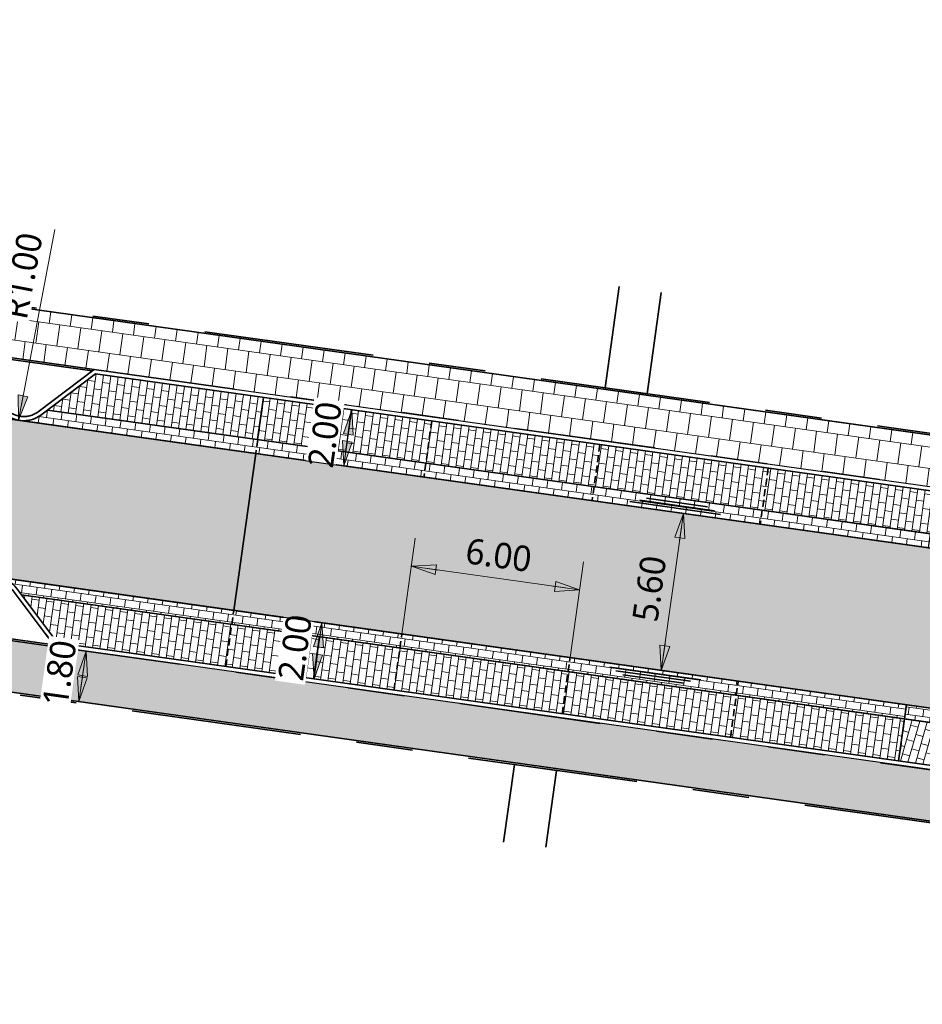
# Model space of a CAD drawing. Header units: metres. Extents: x 253823 to 255319, y 593130 to 593771.
# Tile 30 of 37: x 254147 to 254179, y 593374 to 593409. Entities that reach past the tile are written whole.
import ezdxf

# ---------------------------------------------------------------- set-up
doc = ezdxf.new("R2010")
doc.units = ezdxf.units.M
for name, pattern in [('DASHED2', [0.375, 0.25, -0.125]), ('VH-OPSLUITBAND_60X200', [12, 6, -2, 2, -2]), ('VH-TROTTOIRBAND_130-150', [15, 5, -2, 2, -2, 2, -2])]:
    doc.linetypes.add(name, pattern=pattern)
doc.layers.add('HULPLIJN ARCERING', color=6, linetype='Continuous', plot=False)
for name, color, linetype, lineweight in [('N-WE-VH-GOOT_BSS-G', 170, 'Continuous', 35), ('N-WE-VH-KANTOPSLUITING_OPSLUITBAND_60X200-G', 150, 'VH-OPSLUITBAND_60X200', 35), ('N-WE-VH-KANTOPSLUITING_TROTTOIRBAND_130 150-G', 210, 'VH-TROTTOIRBAND_130-150', 35), ('N-WE-VH-KANTVERHARDING-G', 2, 'Continuous', 35), ('N-WE-VH-VERHARDING_TEGEL-45MM DIK-A', 252, 'Continuous', 18), ('N-WE-VH-VERHARDING_TEGEL-G', 252, 'Continuous', 35), ('N-WE-VW-SCHEIDINGSLIJN_PARKEERVAK-G', 7, 'DASHED2', 35), ('X-XX-AL-M', 7, 'Continuous', 18)]:
    doc.layers.add(name, color=color, linetype=linetype, lineweight=lineweight)
doc.layers.add('N01-WE-VH-VERHARDING_BETONSTRAATSTEEN-ROODZWART NUANCE-KEPER-A', color=7, linetype='Continuous', lineweight=18, true_color=0xc63527)
doc.styles.add('Roelofs', font='segoeui.ttf', dxfattribs={"height": 1.8})
doc.dimstyles.new('Roelofs Standaard', dxfattribs={"dimtxt": 1.8, "dimasz": 1, "dimexe": 2, "dimexo": 2, "dimgap": 0.7, "dimtad": 1, "dimlfac": -1, "dimzin": 0, "dimdsep": 46, "dimtxsty": 'Roelofs', "dimblk": 'Pijl', "dimcen": 0, "dimdle": 2, "dimclrd": 256, "dimclre": 253, "dimclrt": 256, "dimazin": 0, "dimtfac": 1, "dimtofl": 0, "dimtmove": 0, "dimatfit": 3, "dimldrblk": 'Pijl', "dimfxl": 1, "dimtolj": 1, "dimtzin": 0, "dimlwd": 18, "dimlwe": 18, "dimarcsym": 0})

# ---------------------------------------------------------------- blocks, each defined once
blk = doc.blocks.new('Pijl')
h = blk.add_hatch(color=256)
h.paths.add_polyline_path([(0, 0), (-1.75, 0.352), (-1.75, 0)])
h.paths.add_polyline_path([(-1.75, 0), (-1.75, -0.352), (0, 0)])
for p, q in [((0, 0), (-1.75, 0.352)), ((-1.75, 0.352), (-1.75, -0.352)), ((-1.902, 0), (0, 0)), ((0, 0), (-1.75, -0.352))]:
    blk.add_line(p, q)
blk = doc.blocks.new('*D144')
at = {"layer": 'Defpoints', "color": 0, "transparency": 16777216}
for p in [(254146.486, 593387.225), (254146.237, 593385.443)]:
    blk.add_point(p, dxfattribs=at)
at = {"layer": 'X-XX-AL-M', "color": 253, "lineweight": 18, "transparency": 16777216}
for p, q in [((254147.477, 593387.086), (254150.649, 593386.642)), ((254147.227, 593385.304), (254150.4, 593384.859))]:
    blk.add_line(p, q, dxfattribs=at)
at = {"layer": 'X-XX-AL-M', "lineweight": 18, "transparency": 16777216}
blk.add_line((254149.59, 593386.286), (254149.479, 593385.493), dxfattribs=at)
at = {"layer": 'X-XX-AL-M', "lineweight": 18, "transparency": 16777216, "xscale": 0.5, "yscale": 0.5, "zscale": 0.5}
for p, rotation in [((254149.659, 593386.781), 82.02752258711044), ((254149.409, 593384.998), 262.0275225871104)]:
    blk.add_blockref('Pijl', p, dxfattribs=dict(at, rotation=rotation))
at = {"layer": 'X-XX-AL-M', "transparency": 16777216, "insert": (254148.724, 593386.003), "char_height": 0.9, "attachment_point": 5, "rotation": 82.0275, "style": 'Roelofs', "bg_fill": 3, "box_fill_scale": 1.1, "bg_fill_color": 256, "bg_fill_true_color": 13158600, "bg_fill_transparency": 0}
blk.add_mtext('\\A1;1.80', dxfattribs=at)
at = {"layer": 'Defpoints', "color": 0, "transparency": 16777216}
blk.add_point((254149.409, 593384.998), dxfattribs=at)
blk = doc.blocks.new('*D193')
at = {"layer": 'Defpoints', "color": 0, "transparency": 16777216}
for p in [(254154.876, 593388.219), (254157.992, 593387.782), (254154.598, 593386.238)]:
    blk.add_point(p, dxfattribs=at)
at = {"layer": 'X-XX-AL-M', "color": 253, "lineweight": 18, "transparency": 16777216}
for p, q in [((254155.866, 593388.08), (254158.982, 593387.643)), ((254155.588, 593386.099), (254158.704, 593385.662))]:
    blk.add_line(p, q, dxfattribs=at)
at = {"layer": 'X-XX-AL-M', "lineweight": 18, "transparency": 16777216}
blk.add_line((254157.783, 593386.296), (254157.922, 593387.286), dxfattribs=at)
at = {"layer": 'X-XX-AL-M', "lineweight": 18, "transparency": 16777216, "xscale": 0.5, "yscale": 0.5, "zscale": 0.5}
for p, rotation in [((254157.992, 593387.782), 82.01128227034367), ((254157.714, 593385.801), 262.0112822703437)]:
    blk.add_blockref('Pijl', p, dxfattribs=dict(at, rotation=rotation))
at = {"layer": 'X-XX-AL-M', "transparency": 16777216, "insert": (254157.045, 593386.905), "char_height": 0.9, "attachment_point": 5, "rotation": 82.0113, "style": 'Roelofs', "bg_fill": 3, "box_fill_scale": 1.1, "bg_fill_color": 256, "bg_fill_true_color": 13158600, "bg_fill_transparency": 0}
blk.add_mtext('\\A1;2.00', dxfattribs=at)
blk = doc.blocks.new('*D194')
at = {"layer": 'Defpoints', "color": 0, "transparency": 16777216}
for p in [(254167.095, 593388.943), (254160.678, 593386.395), (254166.62, 593385.561)]:
    blk.add_point(p, dxfattribs=at)
at = {"layer": 'X-XX-AL-M', "color": 253, "lineweight": 18, "transparency": 16777216}
for p, q in [((254160.817, 593387.385), (254161.292, 593390.767)), ((254166.759, 593386.551), (254167.234, 593389.933))]:
    blk.add_line(p, q, dxfattribs=at)
at = {"layer": 'X-XX-AL-M', "lineweight": 18, "transparency": 16777216}
blk.add_line((254161.648, 593389.707), (254166.6, 593389.012), dxfattribs=at)
at = {"layer": 'X-XX-AL-M', "lineweight": 18, "transparency": 16777216, "xscale": 0.5, "yscale": 0.5, "zscale": 0.5}
for p, rotation in [((254161.153, 593389.777), 172.0112822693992), ((254167.095, 593388.943), 352.0112822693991)]:
    blk.add_blockref('Pijl', p, dxfattribs=dict(at, rotation=rotation))
at = {"layer": 'X-XX-AL-M', "transparency": 16777216, "insert": (254164.237, 593390.167), "char_height": 0.9, "attachment_point": 5, "rotation": 352.0113, "style": 'Roelofs', "bg_fill": 3, "box_fill_scale": 1.1, "bg_fill_color": 256, "bg_fill_true_color": 13158600, "bg_fill_transparency": 0}
blk.add_mtext('\\A1;6.00', dxfattribs=at)
blk = doc.blocks.new('*D195')
at = {"layer": 'Defpoints', "color": 0, "transparency": 16777216}
for p in [(254170.762, 593391.645), (254173.479, 593391.263), (254172.701, 593385.717)]:
    blk.add_point(p, dxfattribs=at)
at = {"layer": 'X-XX-AL-M', "color": 253, "lineweight": 18, "transparency": 16777216}
for p, q in [((254172.489, 593391.402), (254169.771, 593391.784)), ((254171.711, 593385.856), (254168.993, 593386.238))]:
    blk.add_line(p, q, dxfattribs=at)
at = {"layer": 'X-XX-AL-M', "lineweight": 18, "transparency": 16777216}
blk.add_line((254170.053, 593386.594), (254170.692, 593391.15), dxfattribs=at)
at = {"layer": 'X-XX-AL-M', "lineweight": 18, "transparency": 16777216, "xscale": 0.5, "yscale": 0.5, "zscale": 0.5}
for p, rotation in [((254170.762, 593391.645), 82.01130689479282), ((254169.983, 593386.099), 262.0113068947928)]:
    blk.add_blockref('Pijl', p, dxfattribs=dict(at, rotation=rotation))
at = {"layer": 'X-XX-AL-M', "transparency": 16777216, "insert": (254169.565, 593388.985), "char_height": 0.9, "attachment_point": 5, "rotation": 82.0113, "style": 'Roelofs', "bg_fill": 3, "box_fill_scale": 1.1, "bg_fill_color": 256, "bg_fill_true_color": 13158600, "bg_fill_transparency": 0}
blk.add_mtext('\\A1;5.60', dxfattribs=at)
blk = doc.blocks.new('*D199')
at = {"layer": 'Defpoints', "color": 0, "transparency": 16777216}
for p in [(254155.931, 593395.741), (254159.045, 593395.304), (254155.653, 593393.76)]:
    blk.add_point(p, dxfattribs=at)
at = {"layer": 'X-XX-AL-M', "color": 253, "lineweight": 18, "transparency": 16777216}
for p, q in [((254156.921, 593395.602), (254160.035, 593395.166)), ((254156.643, 593393.621), (254159.758, 593393.185))]:
    blk.add_line(p, q, dxfattribs=at)
at = {"layer": 'X-XX-AL-M', "lineweight": 18, "transparency": 16777216}
blk.add_line((254158.837, 593393.819), (254158.976, 593394.809), dxfattribs=at)
at = {"layer": 'X-XX-AL-M', "lineweight": 18, "transparency": 16777216, "xscale": 0.5, "yscale": 0.5, "zscale": 0.5}
for p, rotation in [((254159.045, 593395.304), 82.02710335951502), ((254158.767, 593393.324), 262.027103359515)]:
    blk.add_blockref('Pijl', p, dxfattribs=dict(at, rotation=rotation))
at = {"layer": 'X-XX-AL-M', "transparency": 16777216, "insert": (254158.099, 593394.427), "char_height": 0.9, "attachment_point": 5, "rotation": 82.0271, "style": 'Roelofs', "bg_fill": 3, "box_fill_scale": 1.1, "bg_fill_color": 256, "bg_fill_true_color": 13158600, "bg_fill_transparency": 0}
blk.add_mtext('\\A1;2.00', dxfattribs=at)
blk = doc.blocks.new('SVH-GOOT_SYMBOOL-SO')
at = {"color": 7, "linetype": 'Continuous'}
for p, q in [((0.2, 3.125), (0.2, -3.359)), ((-0.206, 2.137), (-0.206, -2.217)), ((0, 2.669), (0, -2.669))]:
    blk.add_line(p, q, dxfattribs=at)
blk = doc.blocks.new('*D214')
at = {"layer": 'Defpoints', "color": 0, "transparency": 16777216}
for p in [(254147.459, 593395.917), (254147.271, 593394.935)]:
    blk.add_point(p, dxfattribs=at)
at = {"layer": 'X-XX-AL-M', "lineweight": 18, "transparency": 16777216}
blk.add_line((254148.56, 593401.678), (254147.365, 593395.426), dxfattribs=at)
at = {"layer": 'X-XX-AL-M', "lineweight": 18, "transparency": 16777216, "xscale": 0.5, "yscale": 0.5, "zscale": 0.5, "rotation": 259.1780979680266}
blk.add_blockref('Pijl', (254147.271, 593394.935), dxfattribs=at)
at = {"layer": 'X-XX-AL-M', "transparency": 16777216, "insert": (254147.414, 593400.036), "char_height": 0.9, "attachment_point": 5, "rotation": 79.1781, "style": 'Roelofs', "bg_fill": 3, "box_fill_scale": 1.1, "bg_fill_color": 256, "bg_fill_true_color": 13158600, "bg_fill_transparency": 0}
blk.add_mtext('\\A1;R1.00', dxfattribs=at)

msp = doc.modelspace()

# ---------------------------------------------------------------- hatches: boundary and pattern name
at = {"layer": 'N-WE-VH-VERHARDING_TEGEL-45MM DIK-A'}
h = msp.add_hatch(dxfattribs=at)
h.set_pattern_fill('AVH-TEGEL_300X300_HALFST-SO', color=149, scale=5, angle=262.02, pattern_type=2)
h.set_pattern_definition([(262.02, (254112.56217, 593499.55247), (0.2672482, -0.7947977), [0.75, -0.75]), (352.02, (254112.5622, 593499.5525), (0.1041206, 0.7427374), [])])
h.paths.add_polyline_path([(254115.766, 593403.335), (254115.516, 593401.552), (254145.289, 593397.382), (254149.947, 593396.729), (254149.948, 593396.73), (254179.718, 593392.56), (254179.968, 593394.344)])
h = msp.add_hatch(dxfattribs=at)
h.set_pattern_fill('AVH-TEGEL_300X300_HALFST-SO', color=149, scale=5, angle=262.02, pattern_type=2)
h.set_pattern_definition([(262.02, (253985.46135, 593404.42377), (0.26724815, -0.7947977), [0.75, -0.75]), (352.02, (253985.46135, 593404.4238), (0.1041206, 0.7427374), [])])
edge = h.paths.add_edge_path()
edge.add_line((254189.628, 593383.189), (254186.954, 593383.566))
edge.add_arc((254186.836, 593382.724), 0.85, 82.0081, 127.0113)
edge.add_line((254186.325, 593383.403), (254184.347, 593381.912))
edge.add_line((254184.347, 593381.912), (254114.143, 593391.764))
edge.add_line((254114.143, 593391.764), (254113.894, 593389.982))
edge.add_line((254113.894, 593389.982), (254188.905, 593379.454))
edge.add_line((254188.905, 593379.454), (254185.218, 593357.302))
edge.add_line((254185.218, 593357.302), (254186.996, 593357.019))
edge.add_line((254186.996, 593357.019), (254190.688, 593379.204))
edge.add_line((254190.688, 593379.204), (254194.424, 593378.68))
edge.add_arc((254188.714, 593377.411), 5.85, 12.524, 81.0075)
at = {"layer": 'N01-WE-VH-VERHARDING_BETONSTRAATSTEEN-ROODZWART NUANCE-KEPER-A'}
h = msp.add_hatch(dxfattribs=at)
h.set_pattern_fill('AVH-BSS_KEIFORMAAT_HALFST-SO', color=256, scale=5, pattern_type=2)
h.set_pattern_definition([(172.02561808, (87161.66076, 317192.79354), (-0.29637838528, -0.22354496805), [0.2625, -0.2625]), (262.02561808, (87161.66076, 317192.79354), (0.25996167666, -0.03641670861), [])])
h.paths.add_polyline_path([(254155.93, 593395.741), (254149.989, 593396.573), (254148.296, 593395.295), (254155.721, 593394.255)])
h = msp.add_hatch(dxfattribs=at)
h.set_pattern_fill('AVH-BSS_KEIFORMAAT_HALFST-SO', color=256, scale=5, pattern_type=2)
h.set_pattern_definition([(172.02561808, (87162.1795, 317195.24238), (-0.29637838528, -0.22354496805), [0.2625, -0.2625]), (262.02561808, (87162.1795, 317195.24238), (0.25996167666, -0.03641670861), [])])
h.paths.add_polyline_path([(254185.641, 593391.579), (254155.93, 593395.741), (254155.721, 593394.255), (254186.918, 593389.886)])
h = msp.add_hatch(dxfattribs=at)
h.set_pattern_fill('AVH-BSS_KEIFORMAAT_HALFST-SO', color=256, scale=5, angle=261.99, pattern_type=2)
h.set_pattern_definition([(261.99, (254148.2955, 593395.2954), (0.2233607, -0.2965173), [0.2625, -0.2625]), (351.99, (254148.2955, 593395.2954), (0.0365783, 0.259939), [])])
edge = h.paths.add_edge_path()
edge.add_line((254148.296, 593395.295), (254148.061, 593395.119))
edge.add_arc((254147.459, 593395.917), 1, 263.8641, 307.0271, ccw=False)
edge.add_line((254147.352, 593394.923), (254179.42, 593390.431))
edge.add_line((254179.42, 593390.431), (254179.489, 593390.926))
edge.add_line((254179.489, 593390.926), (254148.296, 593395.295))
h = msp.add_hatch(dxfattribs=at)
h.set_pattern_fill('AVH-BSS_KEIFORMAAT_HALFST-SO', color=256, scale=5, angle=90, pattern_type=2)
h.set_pattern_definition([(262.02561808, (87162.18965, 317192.57475), (0.22354496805, -0.29637838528), [0.2625, -0.2625]), (352.02561808, (87162.18965, 317192.57475), (0.03641670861, 0.25996167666), [])])
edge = h.paths.add_edge_path()
edge.add_arc((254146.404, 593388.398), 1, 37.0113, 82.0696, ccw=False)
edge.add_line((254147.203, 593389), (254147.379, 593388.766))
edge.add_line((254147.379, 593388.766), (254178.572, 593384.388))
edge.add_line((254178.572, 593384.388), (254178.642, 593384.884))
edge.add_line((254178.642, 593384.884), (254146.542, 593389.388))
h = msp.add_hatch(dxfattribs=at)
h.set_pattern_fill('AVH-BSS_KEIFORMAAT_HALFST-SO', color=256, scale=5, pattern_type=2)
h.set_pattern_definition([(172.02561808, (87161.15285, 317189.8926), (-0.29637838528, -0.22354496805), [0.2625, -0.2625]), (262.02561808, (87161.15285, 317189.8926), (0.25996167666, -0.03641670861), [])])
h.paths.add_polyline_path([(254147.379, 593388.766), (254148.656, 593387.072), (254178.365, 593382.903), (254178.573, 593384.388)])
h = msp.add_hatch(dxfattribs=at)
h.set_pattern_fill('AVH-BSS_KEIFORMAAT_HALFST-SO', color=256, scale=5, angle=90, pattern_type=2)
h.set_pattern_definition([(262.02561808, (87162.6101, 317194.72454), (0.22354496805, -0.29637838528), [0.2625, -0.2625]), (352.02561808, (87162.6101, 317194.72454), (0.03641670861, 0.25996167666), [])])
edge = h.paths.add_edge_path()
edge.add_line((254178.643, 593384.883), (254178.573, 593384.388))
edge.add_line((254178.573, 593384.388), (254186, 593383.346))
edge.add_line((254186, 593383.346), (254186.234, 593383.522))
edge.add_arc((254186.836, 593382.724), 1, 82.0113, 127.0113, ccw=False)
edge.add_line((254186.975, 593383.714), (254178.643, 593384.883))
h = msp.add_hatch(dxfattribs=at)
h.set_pattern_fill('AVH-BSS_KEIFORMAAT_HALFST-SO', color=256, scale=5, angle=351.994, pattern_type=2)
h.set_pattern_definition([(164.01957908, (87162.83273, 317195.10386), (-0.3246244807, -0.1800873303), [0.2625, -0.2625]), (254.01957908, (87162.83273, 317195.10386), (0.2523559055, -0.0722685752), [])])
h.paths.add_polyline_path([(254186, 593383.346), (254178.573, 593384.388), (254178.365, 593382.903), (254184.306, 593382.069)])

# ---------------------------------------------------------------- linework, layer by layer
at = {"layer": 'HULPLIJN ARCERING', "flags": 128}
for points in [[(254115.766, 593403.335), (254115.516, 593401.552), (254145.289, 593397.382), (254149.947, 593396.729), (254149.948, 593396.73), (254179.718, 593392.56), (254179.968, 593394.344)], [(254155.93, 593395.741), (254149.989, 593396.573), (254148.296, 593395.295), (254155.721, 593394.255)], [(254185.641, 593391.579), (254155.93, 593395.741), (254155.721, 593394.255), (254186.918, 593389.886)], [(254187.837, 593389.25), (254187.754, 593389.264), (254155.653, 593393.76), (254155.653, 593393.76), (254154.876, 593388.219), (254186.975, 593383.714), (254187.06, 593383.702)], [(254147.379, 593388.766), (254148.656, 593387.072), (254178.365, 593382.903), (254178.573, 593384.388)], [(254186, 593383.346), (254178.573, 593384.388), (254178.365, 593382.903), (254184.306, 593382.069)]]:
    msp.add_lwpolyline(points, close=True, dxfattribs=at)
at = {"layer": 'HULPLIJN ARCERING'}
msp.add_lwpolyline([(254187.754, 593389.264, -0.198912), (254187.094, 593389.652), (254185.641, 593391.579), (254149.989, 593396.573), (254148.061, 593395.119, -0.414214), (254146.661, 593395.315), (254145.207, 593397.242), (254109.555, 593402.236), (254107.627, 593400.782, -0.198912), (254106.886, 593400.59)], format="xyb", dxfattribs=at)
at = {"layer": 'HULPLIJN ARCERING', "flags": 128}
for points in [[(254155.652, 593393.76), (254147.352, 593394.923, -0.016033), (254147.289, 593394.932), (254138.987, 593396.094), (254138.987, 593396.094), (254138.21, 593390.558), (254154.875, 593388.219)], [(254148.296, 593395.295), (254148.061, 593395.119, -0.190593), (254147.352, 593394.923), (254179.42, 593390.431), (254179.489, 593390.926)], [(254189.628, 593383.189), (254186.954, 593383.566, 0.198927), (254186.325, 593383.403), (254184.347, 593381.912), (254114.143, 593391.764), (254113.894, 593389.982), (254188.905, 593379.454), (254185.218, 593357.302), (254186.996, 593357.019), (254190.688, 593379.204), (254194.424, 593378.68, 0.308039)], [(254146.542, 593389.388, -0.199177), (254147.203, 593389), (254147.379, 593388.766), (254178.572, 593384.388), (254178.642, 593384.884)], [(254178.643, 593384.883), (254178.573, 593384.388), (254186, 593383.346), (254186.234, 593383.522, -0.198912), (254186.975, 593383.714)]]:
    msp.add_lwpolyline(points, format="xyb", close=True, dxfattribs=at)
at = {"layer": 'N-WE-VH-GOOT_BSS-G', "flags": 128}
for points in [[(254187.754, 593389.264), (254106.928, 593400.585)], [(254186.918, 593389.886), (254148.296, 593395.295)], [(254186.975, 593383.714), (254106.112, 593395.062)], [(254186, 593383.346), (254147.379, 593388.766)]]:
    msp.add_lwpolyline(points, dxfattribs=at)
at = {"layer": 'N-WE-VH-KANTOPSLUITING_OPSLUITBAND_60X200-G', "flags": 128}
for points in [[(254183.647, 593494.407), (254182.975, 593489.617), (254112.612, 593499.485), (254097.053, 593406.017), (254191.419, 593392.801)], [(254145.34, 593397.315), (254149.881, 593396.679)], [(254174.374, 593292.513), (254188.836, 593379.403), (254097.555, 593392.214)], [(254148.522, 593387), (254143.983, 593387.637)]]:
    msp.add_lwpolyline(points, dxfattribs=at)
at = {"layer": 'N-WE-VH-KANTOPSLUITING_TROTTOIRBAND_130 150-G', "flags": 128}
for points in [[(254147.341, 593395.075, -0.198912), (254146.78, 593395.405), (254145.289, 593397.382)], [(254147.341, 593395.075, 0.198912), (254147.971, 593395.238), (254149.948, 593396.73), (254149.948, 593396.73)], [(254147.341, 593395.075, 0.198912), (254147.971, 593395.238), (254149.948, 593396.73), (254149.948, 593396.73)], [(254149.948, 593396.73), (254185.723, 593391.719), (254187.214, 593389.742, 0.198912), (254187.775, 593389.412)], [(254106.09, 593394.914, -0.198912), (254106.651, 593394.584), (254108.141, 593392.607), (254143.915, 593387.586), (254145.892, 593389.077, -0.414214), (254147.083, 593388.91), (254148.573, 593386.932), (254184.347, 593381.912), (254186.325, 593383.403, -0.198912), (254186.954, 593383.566), (254189.527, 593383.204, -0.414921), (254194.505, 593376.584), (254192.249, 593360.793), (254191.855, 593358.133), (254191.036, 593352.588)], [(254146.522, 593389.24, -0.198912), (254147.083, 593388.91), (254148.573, 593386.932)]]:
    msp.add_lwpolyline(points, format="xyb", dxfattribs=at)
at = {"layer": 'N-WE-VH-KANTVERHARDING-G'}
msp.add_lwpolyline([(254112.562, 593499.552), (254096.983, 593405.966), (254191.471, 593392.733), (254205.156, 593490.429, 0.08943), (254203.347, 593491.113), (254183.596, 593494.477), (254182.924, 593489.685)], format="xyb", close=True, dxfattribs=at)
for points in [[(254112.562, 593499.552), (254096.983, 593405.966), (254191.471, 593392.733)], [(254145.289, 593397.382), (254149.948, 593396.729)], [(254174.413, 593292.385), (254188.905, 593379.454), (254097.446, 593392.29)], [(254148.573, 593386.932), (254143.915, 593387.586)]]:
    msp.add_lwpolyline(points, dxfattribs=at)
for points in [[(254187.754, 593389.264, -0.198912), (254187.094, 593389.652), (254185.641, 593391.579), (254149.989, 593396.573), (254148.061, 593395.119, -0.414214), (254146.661, 593395.315), (254145.207, 593397.242), (254109.555, 593402.236), (254107.627, 593400.782, -0.198912), (254106.886, 593400.59)], [(254106.111, 593395.063, -0.198912), (254106.77, 593394.674), (254108.224, 593392.746), (254143.874, 593387.743), (254145.802, 593389.197, -0.414214), (254147.203, 593389), (254148.656, 593387.072), (254184.306, 593382.069), (254186.234, 593383.522, -0.198912), (254186.975, 593383.714, -0.198912)]]:
    msp.add_lwpolyline(points, format="xyb", dxfattribs=at)
at = {"layer": 'N-WE-VH-VERHARDING_TEGEL-G', "color": 1}
for points in [[(254169.983, 593399.453), (254169.481, 593395.873), (254167.996, 593396.081), (254168.497, 593399.658)], [(254164.412, 593380.034), (254164.797, 593382.777), (254166.283, 593382.568), (254165.902, 593379.857)]]:
    msp.add_lwpolyline(points, dxfattribs=at)
at = {"layer": 'N-WE-VW-SCHEIDINGSLIJN_PARKEERVAK-G'}
for points in [[(254155.931, 593395.741), (254155.653, 593393.76)], [(254161.873, 593394.908), (254161.595, 593392.928)], [(254167.815, 593394.076), (254167.537, 593392.095)], [(254173.757, 593393.244), (254173.479, 593391.263)], [(254154.598, 593386.238), (254154.876, 593388.219)], [(254160.539, 593385.404), (254160.817, 593387.385)], [(254166.481, 593384.571), (254166.759, 593386.551)], [(254172.423, 593383.737), (254172.701, 593385.717)], [(254178.365, 593382.903), (254178.643, 593384.883)]]:
    msp.add_lwpolyline(points, dxfattribs=at)

# ---------------------------------------------------------------- block references
at = {"layer": 'N-WE-VH-GOOT_BSS-G', "xscale": 0.5, "yscale": 0.5, "zscale": 0.5}
for p, rotation in [((254170.543, 593391.927), 262.01), ((254169.697, 593385.901), 82.00999999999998)]:
    msp.add_blockref('SVH-GOOT_SYMBOOL-SO', p, dxfattribs=dict(at, rotation=rotation))

# ---------------------------------------------------------------- next in the draw order: dimensions: what is measured, and where the dimension line sits
at = {"layer": 'X-XX-AL-M'}
dim = msp.add_radius_dim(center=(254147.459, 593395.917), mpoint=(254147.271, 593394.935), dimstyle='Roelofs Standaard', override={"dimtfill": 1}, dxfattribs=at)
dim.commit()
dim.dimension.update_dxf_attribs({"geometry": '*D214', "text_midpoint": (254148.217, 593399.883), "dimtype": 164})
for base, p1, p2, angle, picture, middle in [((254159.045, 593395.304), (254155.653, 593393.76), (254155.931, 593395.741), 82.0271, '*D199', (254158.906, 593394.314)), ((254157.992, 593387.782), (254154.598, 593386.238), (254154.876, 593388.219), 82.0113, '*D193', (254157.853, 593386.791)), ((254149.409, 593384.998), (254146.486, 593387.225), (254146.237, 593385.443), 262.0275, '*D144', (254149.534, 593385.889))]:
    dim = msp.add_linear_dim(base=base, p1=p1, p2=p2, angle=angle, dimstyle='Roelofs Standaard', override={"dimtfill": 1}, dxfattribs=at)
    dim.commit()
    dim.dimension.update_dxf_attribs({"geometry": picture, "text_midpoint": middle, "dimtype": 161})
for p1, p2, distance, picture, middle in [((254172.701, 593385.717), (254173.479, 593391.263), 2.744, '*D195', (254169.565, 593388.985)), ((254160.678, 593386.395), (254166.62, 593385.561), 3.415, '*D194', (254164.237, 593390.167))]:
    dim = msp.add_aligned_dim(p1=p1, p2=p2, distance=distance, dimstyle='Roelofs Standaard', override={"dimtfill": 1}, dxfattribs=at)
    dim.commit()
    dim.dimension.update_dxf_attribs({"geometry": picture, "text_midpoint": middle})

# ---------------------------------------------------------------- next in the draw order: hatches: boundary and pattern name
at = {"layer": 'N-WE-VH-VERHARDING_TEGEL-45MM DIK-A'}
h = msp.add_hatch(dxfattribs=at)
h.set_pattern_fill('AVH-TEGEL_300X300_HALFST-SO', color=256, scale=5, angle=226.76, pattern_type=2)
h.set_pattern_definition([(226.76, (254809.81963, 593427.3387), (-0.24060794, -0.80326386), [0.75, -0.75]), (316.76, (254809.8196, 593427.3387), (0.5137919, 0.5463679), [])])
edge = h.paths.add_edge_path()
edge.add_arc((254170.719, 593437.003), 3, 205.7311, 246.6597, ccw=False)
edge.add_arc((254141.043, 593422.731), 29.929, 25.6787, 68.0232)
edge.add_line((254152.244, 593450.486), (254141.892, 593454.674))
edge.add_arc((254151.893, 593480.097), 27.319, 236.1835, 248.5242, ccw=False)
edge.add_arc((254503.355, 594021.324), 672.647, 236.505734, 236.967932, ccw=False)
edge.add_line((254132.152, 593460.376), (254131.875, 593458.405))
edge.add_line((254131.875, 593458.405), (254135.702, 593455.894))
edge.add_arc((254153.144, 593482.484), 31.8, 236.7368, 247.9708)
edge.add_arc((652243.257, 1577333.218), 1061369.637, 247.970537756, 247.971140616)
edge.add_arc((254141.016, 593422.701), 28.168, 22.1749, 67.9983, ccw=False)
edge.add_line((254167.101, 593433.332), (254168.907, 593432.557))
edge.add_arc((254187.379, 593475.612), 46.85, 246.7794, 253.7744)
edge.add_line((254174.288, 593430.628), (254174.76, 593433.997))
edge.add_line((254174.76, 593433.997), (254172.974, 593434.223))
edge.add_line((254172.974, 593434.223), (254172.801, 593432.986))
edge.add_arc((254187.379, 593475.612), 45.05, 246.6597, 251.1192, ccw=False)
at = {"layer": 'N01-WE-VH-VERHARDING_BETONSTRAATSTEEN-ROODZWART NUANCE-KEPER-A'}
h = msp.add_hatch(dxfattribs=at)
h.set_pattern_fill('AVH-BSS_KEIFORMAAT_KEPER-SO', color=256, scale=5, angle=45, pattern_type=2)
h.set_pattern_definition([(217.02561808, (127093.91835, 296694.62505), (-0.05150100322, -0.36764132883), [0.7875, -0.2625]), (127.02561808, (127094.2345, 296694.2059), (-0.05150100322, -0.36764132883), [0.7875, -0.2625])])
h.paths.add_polyline_path([(254099.048, 593401.688), (254187.837, 593389.25), (254187.06, 593383.702), (254098.076, 593396.19), (254099.048, 593401.688)])

# ---------------------------------------------------------------- next in the draw order: linework, layer by layer
at = {"layer": 'Defpoints', "flags": 128}
msp.add_lwpolyline([(254099.048, 593401.688), (254187.837, 593389.25), (254187.06, 593383.702), (254098.076, 593396.19), (254099.048, 593401.688)], close=True, dxfattribs=at)

doc.saveas('drawing.dxf')
